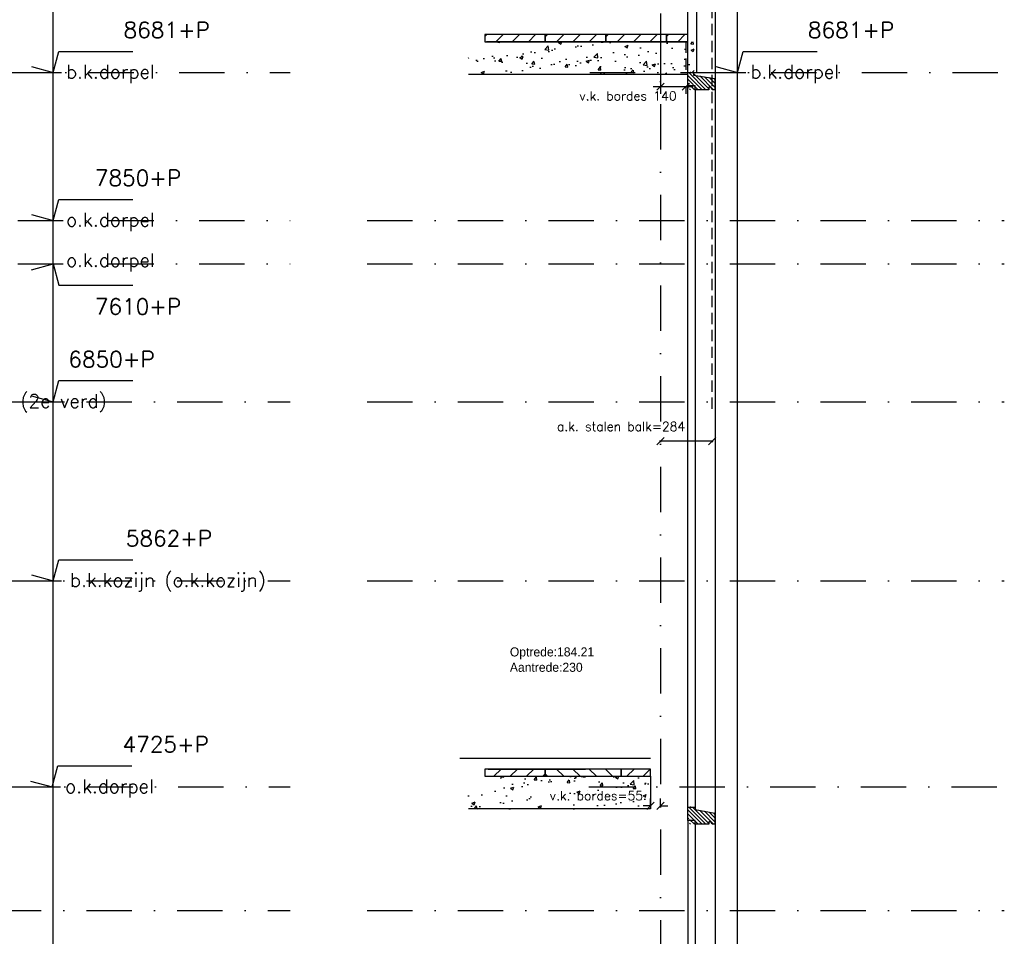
# Model space of a CAD drawing. Extents: x 0 to 317513, y 0 to 193913.
# Tile 90 of 105: x 240478 to 245908, y 154550 to 159607. Entities that reach past the tile are written whole.
import ezdxf

# ---------------------------------------------------------------- set-up
doc = ezdxf.new("R2010")
doc.units = 0
doc.header["$LTSCALE"] = 20
doc.header["$MEASUREMENT"] = 0
doc.header["$PDSIZE"] = -1
for name, pattern in [('DASHDOT', [25, 12.5, -6.25, 0, -6.25]), ('DD1', [2.66667, 1.66667, -0.5, 0, -0.5]), ('HIDDEN2', [4.6875, 3.125, -1.5625])]:
    doc.linetypes.add(name, pattern=pattern)
doc.layers.get('0').update_dxf_attribs({"linetype": 'CONTINUOUS'})
doc.layers.get('DEFPOINTS').update_dxf_attribs({"linetype": 'CONTINUOUS'})
for name, color, linetype in [('A--01A1_ACEER', 1, 'CONTINUOUS'), ('A--124D2TRAPPEN', 4, 'CONTINUOUS'), ('A--A35--_F--3-', 9, 'CONTINUOUS'), ('A--L13A1_VLOEREN', 1, 'CONTINUOUS'), ('A--L28DC1_KONSTRUKTIES', 1, 'HIDDEN2'), ('A--L31--_F--3-', 7, 'CONTINUOUS'), ('A--L31--_F123--A1-BINNENKOZ', 1, 'CONTINUOUS'), ('A--L31D1_BUITENKOZIJN', 1, 'CONTINUOUS'), ('A--M$1A-_F123-', 1, 'CONTINUOUS'), ('A--M01A1_MAATVOERING', 1, 'CONTINUOUS'), ('A--M01B1_HOOGTE_MAATV', 1, 'CONTINUOUS'), ('A--T01A-35_TEKSTPRES', 3, 'CONTINUOUS'), ('A--T01B2_HOOGTE_MAATV', 2, 'CONTINUOUS'), ('A--T01B3_HOOGTE_MAATV', 3, 'CONTINUOUS'), ('STRAMIEN', 8, 'DD1'), ('X--LR---_CP', 7, 'CONTINUOUS')]:
    doc.layers.add(name, color=color, linetype=linetype)
doc.styles.add('ALFA-0_25', font='ROMANS')
doc.styles.add('HIEMSTRA', font='romans.shx')
doc.styles.add('HOOGTEXT', font='ROMANS.shx', dxfattribs={"height": 2.5})
doc.styles.add('style1', font='tsacor__.ttf', dxfattribs={"height": 10})
doc.dimstyles.get("Standard").update_dxf_attribs({"dimscale": 40, "dimtxt": 2.5, "dimasz": 2, "dimexe": 0.3, "dimexo": 0.3, "dimgap": 2, "dimtad": 1, "dimdec": 0, "dimzin": 0, "dimdsep": 46, "dimtxsty": 'HIEMSTRA', "dimblk1": 'OBLIQUE', "dimblk2": 'OBLIQUE', "dimsah": 1, "dimcen": 0.09, "dimdle": 0.3, "dimclrd": 1, "dimclre": 1, "dimclrt": 3, "dimadec": 0, "dimazin": 0, "dimtfac": 1, "dimtdec": 4, "dimtix": 1, "dimtmove": 2, "dimatfit": 3, "dimldrblk": 'OBLIQUE', "dimfxl": 0, "dimtvp": 625, "dimtolj": 1, "dimtzin": 0, "dimarcsym": 0})
doc.dimstyles.new('STANDARD$0', dxfattribs={"dimscale": 50, "dimtxt": 2.5, "dimasz": 2, "dimexe": 2, "dimexo": 0, "dimgap": 2, "dimtad": 1, "dimdec": 0, "dimzin": 0, "dimdsep": 46, "dimtxsty": 'ALFA-0_25', "dimblk1": 'OBLIQUE', "dimblk2": 'OBLIQUE', "dimsah": 1, "dimcen": -3, "dimdle": 2, "dimclrd": 1, "dimclre": 1, "dimclrt": 2, "dimadec": 0, "dimazin": 0, "dimtfac": 0.666667, "dimtofl": 0, "dimtmove": 2, "dimatfit": 3, "dimldrblk": 'OBLIQUE', "dimfxl": 0, "dimtvp": 0.833333, "dimtolj": 1, "dimtzin": 0, "dimarcsym": 0})
pattern_1 = [(45, (146763.53, 94381.174), (-44.90128, 44.90128), [])]
pattern_2 = [(50, (156705.9, 94381.17), (182.18467, -15.93909), [19.05, -209.55]), (355, (156705.9, 94381.17), (-35.24283, 191.05664), [15.24, -167.64]), (100.451, (156721.08, 94379.85), (146.9425, 175.1167), [16.19, -178.09]), (46.1842, (156705.9, 94431.97), (271.07904, -42.04233), [28.575, -314.325]), (96.6356, (156728.48, 94428.47), (237.40423, 247.42556), [24.285, -267.135]), (351.184, (156705.9, 94431.97), (237.4046, 247.4251), [22.86, -251.46]), (21, (156731.3, 94419.27), (151.61488, -102.26552), [19.05, -209.55]), (326, (156731.3, 94419.27), (61.80203, 184.18797), [15.24, -167.64]), (71.4514, (156743.93, 94410.75), (213.4165, 81.92286), [16.19, -178.09]), (37.5, (156705.894, 94381.174), (3.088603, 84.55504), [0, -165.608, 0, -170.18, 0, -168.275]), (7.5, (156705.89, 94381.17), (66.81966, 100.180575), [0, -97.028, 0, -161.798, 0, -64.135]), (327.5, (156649.25, 94381.174), (135.590595, -5.728744), [0, -63.5, 0, -198.12, 0, -262.89]), (317.5, (156623.85, 94381.17), (148.12918, 25.42649), [0, -82.55, 0, -131.572, 0, -186.69])]

# ---------------------------------------------------------------- blocks, each defined once
blk = doc.blocks.new('HOOGTEP')
at = {"layer": 'A--M01A1_MAATVOERING'}
for p, q in [((0, 0), (0.62, 2.33)), ((0.62, 2.33), (8.79, 2.33)), ((-2.41, 0.65), (0, 0))]:
    blk.add_line(p, q, dxfattribs=at)
at = {"layer": 'A--M01B1_HOOGTE_MAATV'}
blk.add_line((-1.38, 0), (0.91, 0), dxfattribs=at)
at = {"layer": 'A--T01B2_HOOGTE_MAATV', "style": 'HOOGTEXT', "flags": 4}
blk.add_attdef('TEKST', (1.84, -0.67), '', height=1.5, dxfattribs=at)
at = {"layer": 'A--T01B3_HOOGTE_MAATV', "style": 'HOOGTEXT', "flags": 4}
blk.add_attdef('HOOGTE', (1.67, 3.82), '', height=1.75, dxfattribs=at)
blk = doc.blocks.new('_OBLIQUE')
at = {"color": 0, "linetype": 'ByBlock'}
blk.add_line((-0.5, -0.5), (0.5, 0.5), dxfattribs=at)
blk = doc.blocks.new('*D453')
at = {"layer": 'A--M$1A-_F123-', "color": 1, "lineweight": -2}
for p, q in [((244302.6, 157281.6), (244006.6, 157281.6)), ((244012.6, 157281.1), (244012.6, 157275.6)), ((244296.6, 157281.1), (244296.6, 157275.6))]:
    blk.add_line(p, q, dxfattribs=at)
at = {"layer": 'DEFPOINTS', "color": 0}
for p in [(244012.6, 157287.1), (244012.6, 157281.6), (244296.6, 157287.1)]:
    blk.add_point(p, dxfattribs=at)
at = {"layer": 'A--M$1A-_F123-', "color": 1, "lineweight": -2, "xscale": 40, "yscale": 40, "zscale": 40, "rotation": 180}
blk.add_blockref('_OBLIQUE', (244012.6, 157281.6), dxfattribs=at)
at = {"layer": 'A--M$1A-_F123-', "color": 1, "lineweight": -2, "xscale": 40, "yscale": 40, "zscale": 40}
blk.add_blockref('_OBLIQUE', (244296.6, 157281.6), dxfattribs=at)
at = {"layer": 'A--M$1A-_F123-', "color": 2, "insert": (243795.1, 157362.8), "char_height": 50, "attachment_point": 5, "style": 'HIEMSTRA'}
blk.add_mtext('\\A1;a.k. stalen balk=284', dxfattribs=at)
blk = doc.blocks.new('*D476')
at = {"layer": 'A--M$1A-_F123-', "color": 1, "lineweight": -2}
for p, q in [((243957.6, 155270.1), (243957.6, 155310.1)), ((244012.6, 155270.1), (244012.6, 155310.1)), ((243957.6, 155270.1), (243917.6, 155270.1)), ((244012.6, 155270.1), (244052.6, 155270.1))]:
    blk.add_line(p, q, dxfattribs=at)
at = {"layer": 'DEFPOINTS', "color": 0}
for p in [(243957.6, 155270.1), (243957.6, 155270.1), (244012.6, 155270.1)]:
    blk.add_point(p, dxfattribs=at)
at = {"layer": 'A--M$1A-_F123-', "color": 1, "lineweight": -2, "xscale": 40, "yscale": 40, "zscale": 40}
blk.add_blockref('_OBLIQUE', (243957.6, 155270.1), dxfattribs=at)
at = {"layer": 'A--M$1A-_F123-', "color": 1, "lineweight": -2, "xscale": 40, "yscale": 40, "zscale": 40, "rotation": 180}
blk.add_blockref('_OBLIQUE', (244012.6, 155270.1), dxfattribs=at)
at = {"layer": 'A--M$1A-_F123-', "color": 2, "insert": (243659.2, 155326.1), "char_height": 50, "attachment_point": 5, "style": 'ALFA-0_25'}
blk.add_mtext('\\A1;v.k. bordes=55', dxfattribs=at)
blk = doc.blocks.new('*D478')
at = {"layer": 'A--M$1A-_F123-', "color": 1, "lineweight": -2}
for p, q in [((243972.6, 159237.4), (244192.6, 159237.4)), ((244012.6, 159241), (244012.6, 159197.4)), ((244152.6, 159241), (244152.6, 159197.4))]:
    blk.add_line(p, q, dxfattribs=at)
at = {"layer": 'DEFPOINTS', "color": 0}
for p in [(244012.6, 159241), (244152.6, 159241), (244152.6, 159237.4)]:
    blk.add_point(p, dxfattribs=at)
at = {"layer": 'A--M$1A-_F123-', "color": 1, "lineweight": -2, "xscale": 40, "yscale": 40, "zscale": 40, "rotation": 180}
blk.add_blockref('_OBLIQUE', (244012.6, 159237.4), dxfattribs=at)
at = {"layer": 'A--M$1A-_F123-', "color": 1, "lineweight": -2, "xscale": 40, "yscale": 40, "zscale": 40}
blk.add_blockref('_OBLIQUE', (244152.6, 159237.4), dxfattribs=at)
at = {"layer": 'A--M$1A-_F123-', "color": 2, "insert": (243833.3, 159186.6), "char_height": 50, "attachment_point": 5, "style": 'ALFA-0_25'}
blk.add_mtext('\\A1;v.k. bordes 140', dxfattribs=at)

msp = doc.modelspace()

# ---------------------------------------------------------------- hatches: boundary and pattern name
at = {"layer": 'A--01A1_ACEER'}
h = msp.add_hatch(dxfattribs=at)
h.set_pattern_fill('AR-CONC', color=256, style=0)
h.set_pattern_definition(pattern_2)
h.paths.add_polyline_path([(244012.6, 159485.6), (244012.6, 159305.6), (242952.9, 159305.6), (242952.9, 159395.6), (243052.9, 159395.6), (243052.9, 159485.6)])
h.paths.add_polyline_path([(244012.6, 159305.6), (244012.6, 159485.6), (244197.6, 159485.6), (244197.6, 159305.6)])
h = msp.add_hatch(dxfattribs=at)
h.set_pattern_fill('ANSI31', color=256, scale=20, style=0)
h.set_pattern_definition([(45, (158153.42, 94381.204), (-44.90128, 44.90128), [])])
h.paths.add_polyline_path([(243043, 159525.6), (243043, 159485.6), (243376, 159485.6), (243376, 159525.6)])
h = msp.add_hatch(dxfattribs=at)
h.set_pattern_fill('ANSI31', color=256, scale=20, style=0)
h.set_pattern_definition([(45, (158488.42, 94381.204), (-44.90128, 44.90128), [])])
h.paths.add_polyline_path([(243376, 159525.6), (243376, 159485.6), (243711, 159485.6), (243711, 159525.6)])
h = msp.add_hatch(dxfattribs=at)
h.set_pattern_fill('ANSI31', color=256, scale=20, style=0)
h.set_pattern_definition([(45, (158823.42, 94381.204), (-44.90128, 44.90128), [])])
h.paths.add_polyline_path([(243711, 159525.6), (243711, 159485.6), (244046, 159485.6), (244046, 159525.6)])
h = msp.add_hatch(dxfattribs=at)
h.set_pattern_fill('ANSI31', color=256, scale=20, style=0)
h.set_pattern_definition(pattern_1)
h.paths.add_polyline_path([(244083.5, 159485.6), (244162.6, 159485.6), (244162.6, 159525.6), (244046, 159525.6), (244046, 159485.6)])
h = msp.add_hatch(dxfattribs=at)
h.set_pattern_fill('ANSI31', color=256, scale=20, style=0)
h.set_pattern_definition([(45, (158153.43, 97343.755), (-44.90128, 44.90128), [])])
h.paths.add_polyline_path([(243043, 155473), (243043, 155433), (243376, 155433), (243376, 155473)])
h = msp.add_hatch(dxfattribs=at)
h.set_pattern_fill('ANSI31', color=256, scale=20, angle=90, style=0)
h.set_pattern_definition([(135, (158153.43, 97343.755), (-44.90128, -44.90128), [])])
h.paths.add_polyline_path([(243376, 155473), (243376, 155433), (243796, 155433), (243796, 155473)])
h = msp.add_hatch(dxfattribs=at)
h.set_pattern_fill('ANSI31', color=256, scale=20, style=0)
h.set_pattern_definition(pattern_1)
h.paths.add_polyline_path([(243796, 155473), (243796, 155433), (243957.6, 155433), (243957.6, 155473)])
h = msp.add_hatch(dxfattribs=at)
h.set_pattern_fill('AR-CONC', color=256, style=0)
h.set_pattern_definition(pattern_2)
h.paths.add_polyline_path([(243957.6, 155253), (243957.6, 155433), (243052.7, 155433), (243052.7, 155343), (242952.7, 155343), (242952.7, 155253)])
at = {"layer": 'A--A35--_F--3-'}
h = msp.add_hatch(dxfattribs=at)
h.set_pattern_fill('ALFALINE', color=256, scale=15, style=0)
h.set_pattern_definition([(135, (396751.883, 65937.721), (10.6066017, 10.6066017), [])])
h.paths.add_polyline_path([(244267.7, 159290.1), (244312.6, 159282.1), (244312.6, 159220.6), (244297.6, 159220.6), (244289.6, 159234.6), (244267.7, 159234.6)])
h.paths.add_polyline_path([(244197.7, 159315.6), (244203.6, 159315.6), (244203.6, 159301.6), (244267.7, 159290.1), (244267.7, 159234.6), (244279.6, 159234.6), (244279.6, 159220.6), (244197.7, 159220.6)])
h.paths.add_polyline_path([(244162.6, 159315.6), (244187.8, 159315.6), (244187.8, 159220.6), (244187.6, 159220.6), (244172.6, 159220.6), (244172.6, 159250.6), (244162.6, 159250.6)])
h.paths.add_polyline_path([(244187.8, 159315.6), (244197.7, 159315.6), (244197.7, 159220.6), (244187.8, 159220.6)])
h = msp.add_hatch(dxfattribs=at)
h.set_pattern_fill('ALFALINE', color=256, scale=15, style=0)
h.set_pattern_definition([(135, (396751.883, 61885.102), (10.6066017, 10.6066017), [])])
h.paths.add_polyline_path([(244267.7, 155237.5), (244312.6, 155229.4), (244312.6, 155168), (244297.6, 155168), (244289.6, 155182), (244267.7, 155182)])
h.paths.add_polyline_path([(244197.7, 155263), (244203.6, 155263), (244203.6, 155249), (244267.7, 155237.5), (244267.7, 155182), (244279.6, 155182), (244279.6, 155168), (244197.7, 155168)])
h.paths.add_polyline_path([(244162.6, 155263), (244187.8, 155263), (244187.8, 155168), (244187.6, 155168), (244172.6, 155168), (244172.6, 155198), (244162.6, 155198)])
h.paths.add_polyline_path([(244187.8, 155263), (244197.7, 155263), (244197.7, 155168), (244187.8, 155168)])

# ---------------------------------------------------------------- linework, layer by layer
at = {"layer": 'A--01A1_ACEER'}
for p, q in [((244162.6, 155247.1), (244162.6, 161751.3)), ((244012.6, 159567.4), (244012.6, 159205.5)), ((242906.3, 155533), (243957.6, 155533)), ((243062.5, 155473), (243599.4, 155473))]:
    msp.add_line(p, q, dxfattribs=at)
at = {"layer": 'A--124D2TRAPPEN'}
for points in [[(242952.9, 159305.6), (242952.9, 159305.6), (244162.6, 159305.6), (244162.6, 159485.6), (243052.9, 159485.6)], [(243052.7, 155433), (243052.7, 155433), (243052.7, 155433), (243052.7, 155433), (243957.6, 155433), (243957.6, 155253), (242952.7, 155253)]]:
    msp.add_lwpolyline(points, dxfattribs=at)
at = {"layer": 'A--L13A1_VLOEREN'}
for points in [[(243080.5, 159485.6), (243376, 159485.6), (243376, 159525.6), (243043, 159525.6), (243043, 159485.6), (243080.5, 159485.6)], [(243413.5, 159485.6), (243711, 159485.6), (243711, 159525.6), (243376, 159525.6), (243376, 159485.6), (243413.5, 159485.6)], [(243748.5, 159485.6), (244046, 159485.6), (244046, 159525.6), (243711, 159525.6), (243711, 159485.6), (243748.5, 159485.6)], [(244083.5, 159485.6), (244162.6, 159485.6), (244162.6, 159525.6), (244046, 159525.6), (244046, 159485.6), (244083.5, 159485.6)]]:
    msp.add_lwpolyline(points, dxfattribs=at)
for points in [[(243043, 155473), (243043, 155433), (243376, 155433), (243376, 155473)], [(243376, 155473), (243376, 155433), (243796, 155433), (243796, 155473)], [(243796, 155473), (243796, 155433), (243957.6, 155433), (243957.6, 155473)]]:
    msp.add_lwpolyline(points, close=True, dxfattribs=at)
at = {"layer": 'A--L28DC1_KONSTRUKTIES'}
for p, q in [((244296.6, 157459.3), (244296.6, 160935.7)), ((244152.6, 159485.6), (244152.6, 159305.6))]:
    msp.add_line(p, q, dxfattribs=at)
at = {"layer": 'A--L31--_F--3-', "color": 2, "linetype": 'Continuous'}
msp.add_lwpolyline([(244203.6, 155263), (244203.6, 155249), (244312.6, 155229.4), (244312.6, 155168), (244297.6, 155168), (244289.6, 155182), (244279.6, 155182), (244279.6, 155168), (244203.6, 155168), (244203.6, 155189), (244162.6, 155189), (244162.6, 155263)], close=True, dxfattribs=at)
at = {"layer": 'A--L31--_F123--A1-BINNENKOZ'}
for p, q in [((244313.4, 161666.3), (244313.4, 150081.1)), ((244203.6, 159220.6), (244203.6, 155263)), ((244163.5, 155189), (244163.4, 150108.4)), ((244203.6, 155168), (244203.6, 152300.4))]:
    msp.add_line(p, q, dxfattribs=at)
at = {"layer": 'A--L31D1_BUITENKOZIJN'}
msp.add_line((244213.6, 159315.6), (244213.6, 161666.3), dxfattribs=at)
at = {"layer": 'A--L31D1_BUITENKOZIJN', "color": 2}
msp.add_lwpolyline([(244193.6, 159315.6), (244193.6, 159301.6), (244312.6, 159282.1), (244312.6, 159220.6), (244297.6, 159220.6), (244289.6, 159234.6), (244279.6, 159234.6), (244279.6, 159220.6), (244203.6, 159220.6), (244203.6, 159241.6), (244162.6, 159241.6), (244162.6, 159315.6)], close=True, dxfattribs=at)
at = {"layer": 'A--L31D1_BUITENKOZIJN', "linetype": 'Continuous'}
msp.add_lwpolyline([(244279.6, 155168), (244203.6, 155168), (244203.6, 155189), (244162.6, 155189), (244162.6, 155253), (244162.6, 155253), (244162.6, 155263), (244203.6, 155263), (244203.6, 155249), (244312.6, 155229.4), (244312.6, 155168), (244297.6, 155168), (244289.6, 155182), (244279.6, 155182)], close=True, dxfattribs=at)
at = {"layer": 'STRAMIEN', "linetype": 'Continuous'}
for p, q in [((240663.5, 147648.9), (240663.5, 168252)), ((244437.5, 147648.9), (244437.5, 168252))]:
    msp.add_line(p, q, dxfattribs=at)
at = {"layer": 'STRAMIEN', "linetype": 'DASHDOT'}
for p, q in [((244012.6, 168142.5), (244012.6, 148770)), ((237857.2, 159315.6), (241970.6, 159315.6)), ((243622.5, 159315.6), (245908.4, 159315.6)), ((236467.3, 158499.3), (241970.6, 158499.3)), ((242394.7, 158499.3), (245908.4, 158499.3)), ((236467.3, 158259.3), (241970.6, 158259.3)), ((242394.7, 158259.3), (245908.4, 158259.3)), ((150828.6, 157499.3), (241970.6, 157499.3)), ((242394.7, 157499.3), (245908.4, 157499.3)), ((150828.6, 156511.3), (241970.6, 156511.3)), ((242394.7, 156511.3), (245908.4, 156511.3)), ((237851.9, 155374.3), (241970.6, 155374.3)), ((243617.2, 155374.3), (245908.4, 155374.3)), ((150828.6, 154692.5), (241970.6, 154692.5)), ((242394.7, 154692.5), (245908.4, 154692.5))]:
    msp.add_line(p, q, dxfattribs=at)
at = {"layer": 'X--LR---_CP', "color": 1}
for p in [(244177.6, 159315.6), (244177.6, 155263)]:
    msp.add_point(p, dxfattribs=at)
at = {"layer": 'X--LR---_CP'}
msp.add_point((244162.6, 159230.6), dxfattribs=at)

# ---------------------------------------------------------------- block references
ref = msp.add_blockref('HOOGTEP', (240663.5, 159315.6), dxfattribs=dict(xscale=50, yscale=50, zscale=50))
ref.add_attrib('TEKST', 'b.k.dorpel', (240734.1, 159282), dxfattribs={"layer": 'A--T01B2_HOOGTE_MAATV', "height": 75, "style": 'HOOGTEXT', "flags": 4})
ref.add_attrib('HOOGTE', '8681+P', (241051.3, 159506.6), dxfattribs={"layer": 'A--T01B3_HOOGTE_MAATV', "height": 87.5, "style": 'HOOGTEXT', "flags": 4})
ref = msp.add_blockref('HOOGTEP', (244437.5, 159315.6), dxfattribs=dict(xscale=50, yscale=50, zscale=50))
ref.add_attrib('TEKST', 'b.k.dorpel', (244508, 159282), dxfattribs={"layer": 'A--T01B2_HOOGTE_MAATV', "height": 75, "style": 'HOOGTEXT', "flags": 4})
ref.add_attrib('HOOGTE', '8681+P', (244825.3, 159506.6), dxfattribs={"layer": 'A--T01B3_HOOGTE_MAATV', "height": 87.5, "style": 'HOOGTEXT', "flags": 4})
ref = msp.add_blockref('HOOGTEP', (240663.5, 158499.3), dxfattribs=dict(xscale=50, yscale=50, zscale=50))
ref.add_attrib('TEKST', 'o.k.dorpel', (240734, 158465.8), dxfattribs={"layer": 'A--T01B2_HOOGTE_MAATV', "height": 75, "style": 'HOOGTEXT', "flags": 4})
ref.add_attrib('HOOGTE', '7850+P', (240893, 158690.3), dxfattribs={"layer": 'A--T01B3_HOOGTE_MAATV', "height": 87.5, "style": 'HOOGTEXT', "flags": 4})
ref = msp.add_blockref('HOOGTEP', (240663.5, 158259.3), dxfattribs=dict(xscale=-50, yscale=50, zscale=50, rotation=180))
ref.add_attrib('TEKST', 'o.k.dorpel', (240734, 158242.9), dxfattribs={"layer": 'A--T01B2_HOOGTE_MAATV', "height": 75, "style": 'HOOGTEXT', "flags": 4})
ref.add_attrib('HOOGTE', '7610+P', (240893, 157980.8), dxfattribs={"layer": 'A--T01B3_HOOGTE_MAATV', "height": 87.5, "style": 'HOOGTEXT', "flags": 4})
ref = msp.add_blockref('HOOGTEP', (240663.5, 157499.3), dxfattribs=dict(xscale=50, yscale=50, zscale=50))
ref.add_attrib('TEKST', 'b.k. afgewerkte vloer (2e verd)', (239369.8, 157465.8), dxfattribs={"layer": 'A--T01B2_HOOGTE_MAATV', "height": 75, "style": 'HOOGTEXT', "flags": 4})
ref.add_attrib('HOOGTE', '6850+P', (240747.1, 157690.3), dxfattribs={"layer": 'A--T01B3_HOOGTE_MAATV', "height": 87.5, "style": 'HOOGTEXT', "flags": 4})
ref = msp.add_blockref('HOOGTEP', (240663.5, 156511.3), dxfattribs=dict(xscale=50, yscale=50, zscale=50))
ref.add_attrib('TEKST', 'b.k.kozijn (o.k.kozijn)', (240755.5, 156477.8), dxfattribs={"layer": 'A--T01B2_HOOGTE_MAATV', "height": 75, "style": 'HOOGTEXT', "flags": 4})
ref.add_attrib('HOOGTE', '5862+P', (241063.8, 156702.3), dxfattribs={"layer": 'A--T01B3_HOOGTE_MAATV', "height": 87.5, "style": 'HOOGTEXT', "flags": 4})
ref = msp.add_blockref('HOOGTEP', (240658.2, 155374.3), dxfattribs=dict(xscale=50, yscale=50, zscale=50))
ref.add_attrib('TEKST', 'o.k.dorpel', (240728.8, 155340.8), dxfattribs={"layer": 'A--T01B2_HOOGTE_MAATV', "height": 75, "style": 'HOOGTEXT', "flags": 4})
ref.add_attrib('HOOGTE', '4725+P', (241046, 155565.3), dxfattribs={"layer": 'A--T01B3_HOOGTE_MAATV', "height": 87.5, "style": 'HOOGTEXT', "flags": 4})

# ---------------------------------------------------------------- texts
at = {"layer": 'A--T01A-35_TEKSTPRES', "style": 'style1'}
for s, p in [('Optrede:184.21', (243181.6, 156094.1)), ('Aantrede:230', (243181.6, 156009.4))]:
    msp.add_text(s, height=50, dxfattribs=at).set_placement(p)

# ---------------------------------------------------------------- dimensions: what is measured, and where the dimension line sits
at = {"layer": 'A--M$1A-_F123-'}
for base, p1, p2, text, dimstyle, override, picture, middle in [((244152.6, 159237.4), (244012.6, 159241), (244152.6, 159241), 'v.k. bordes <>', 'STANDARD$0', {"dimscale": 20, "dimclrt": 2, "dimtix": 0, "dimtofl": 0}, '*D478', (243833.3, 159186.6)), ((244012.6, 157281.6), (244296.6, 157287.1), (244012.6, 157287.1), 'a.k. stalen balk=<>', 'Standard', {"dimscale": 20, "dimclrt": 2}, '*D453', (243795.1, 157362.8)), ((243957.6, 155270.1), (244012.6, 155270.1), (243957.6, 155270.1), 'v.k. bordes=<>', 'STANDARD$0', {"dimscale": 20, "dimclrt": 2, "dimtix": 0, "dimtofl": 0}, '*D476', (243659.2, 155326.1))]:
    dim = msp.add_linear_dim(base=base, p1=p1, p2=p2, text=text, dimstyle=dimstyle, override=override, dxfattribs=at)
    dim.commit()
    dim.dimension.update_dxf_attribs({"geometry": picture, "text_midpoint": middle, "dimtype": 160})

doc.saveas('drawing.dxf')
